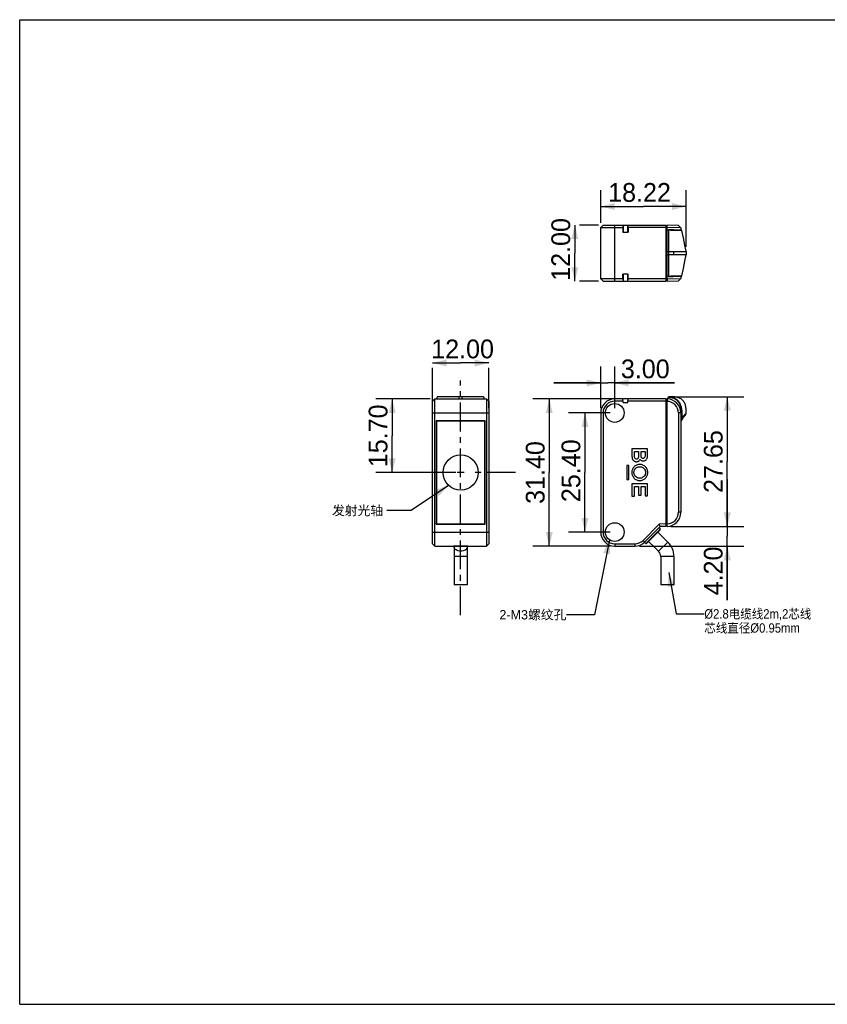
# Model space of a CAD drawing. Header units: millimetres. Extents: x 0 to 297, y 0 to 210.
# Tile 1 of 2: x 0 to 172, y 0 to 210. Entities that reach past the tile are written whole.
import ezdxf

# ---------------------------------------------------------------- set-up
doc = ezdxf.new("R2010")
doc.units = ezdxf.units.MM
doc.header["$LTSCALE"] = 16.335
doc.linetypes.add('CENTER', pattern=[0.6, 0.375, -0.075, 0.075, -0.075])
doc.layers.get('0').update_dxf_attribs({"linetype": 'CONTINUOUS'})
for name, color, linetype in [('02__ASM_ALL_AXES', 7, 'CONTINUOUS'), ('03__ASM_ALL_CURVES', 7, 'CONTINUOUS'), ('06___PRT_ALL_SURFS', 7, 'CONTINUOUS')]:
    doc.layers.add(name, color=color, linetype=linetype)
doc.styles.get("Standard").update_dxf_attribs({"font": 'fzltxhjw.ttf'})
doc.styles.add('TEXTSTYLE_2', font='gdt', dxfattribs={"width": 0.9})
doc.dimstyles.new('DIMSTYLE_1', dxfattribs={"dimtxt": 4, "dimasz": 3, "dimexe": 3.5, "dimexo": 1, "dimgap": 1, "dimtad": 1, "dimzin": 0, "dimdsep": 46, "dimtxsty": 'STANDARD', "dimblk": '_FILLED', "dimblk1": '_FILLED', "dimblk2": '_FILLED', "dimcen": 0.09, "dimazin": 0, "dimtp": 0.01, "dimtm": 0.01, "dimtfac": 1, "dimtofl": 0, "dimtmove": 0, "dimatfit": 3, "dimldrblk": '_FILLED', "dimfxl": 1, "dimtolj": 1, "dimtzin": 0, "dimarcsym": 0})
doc.dimstyles.get("Standard").update_dxf_attribs({"dimtxt": 4, "dimasz": 3, "dimexe": 3.5, "dimexo": 1, "dimtad": 1, "dimzin": 0, "dimdsep": 46, "dimtxsty": 'STANDARD', "dimblk": '_FILLED', "dimblk1": '_FILLED', "dimblk2": '_FILLED', "dimcen": 0.09, "dimazin": 0, "dimtol": 1, "dimtp": 0.01, "dimtm": 0.01, "dimtfac": 1, "dimtofl": 0, "dimtmove": 0, "dimatfit": 3, "dimldrblk": '_FILLED', "dimfxl": 1, "dimtolj": 1, "dimtzin": 0, "dimarcsym": 0})

# ---------------------------------------------------------------- blocks, each defined once
blk = doc.blocks.new('_FILLED')
at = {"color": 0, "linetype": 'ByBlock'}
blk.add_solid([(0, 0), (-1, 0.25), (-1, -0.25)], dxfattribs=at)
blk = doc.blocks.new('*D1')
at = {"color": 2, "linetype": 'Continuous'}
for p, q in [((128.8, 129.12), (109.49, 129.12)), ((112.99, 129.12), (112.99, 113.42)), ((112.99, 97.72), (112.99, 113.42)), ((125.96, 97.72), (109.49, 97.72))]:
    blk.add_line(p, q, dxfattribs=at)
at = {"color": 2, "linetype": 'Continuous', "xscale": 3, "yscale": 3, "zscale": 3}
for p, rotation in [((112.99, 129.12), 90), ((112.99, 97.72), 270)]:
    blk.add_blockref('_FILLED', p, dxfattribs=dict(at, rotation=rotation))
at = {"color": 2, "linetype": 'Continuous', "insert": (107.99, 113.42), "char_height": 4, "width": 14.0358, "attachment_point": 2, "rotation": 90, "line_spacing_factor": 0.9}
blk.add_mtext('31.40', dxfattribs=at)
blk = doc.blocks.new('*D2')
at = {"color": 2, "linetype": 'Continuous'}
for p, q in [((87.58, 129.12), (75.96, 129.12)), ((79.46, 129.12), (79.46, 121.27)), ((79.46, 113.42), (79.46, 121.27)), ((93.08, 113.42), (75.96, 113.42))]:
    blk.add_line(p, q, dxfattribs=at)
at = {"color": 2, "linetype": 'Continuous', "xscale": 3, "yscale": 3, "zscale": 3}
for p, rotation in [((79.46, 129.12), 90), ((79.46, 113.42), 270)]:
    blk.add_blockref('_FILLED', p, dxfattribs=dict(at, rotation=rotation))
at = {"color": 2, "linetype": 'Continuous', "insert": (74.46, 121.24), "char_height": 4, "width": 14.0358, "attachment_point": 2, "rotation": 90, "line_spacing_factor": 0.9}
blk.add_mtext('15.70', dxfattribs=at)
blk = doc.blocks.new('*D3')
at = {"color": 2, "linetype": 'Continuous'}
for p, q in [((125.96, 126.12), (117.11, 126.12)), ((120.61, 126.12), (120.61, 113.42)), ((120.61, 100.72), (120.61, 113.42)), ((125.96, 100.72), (117.11, 100.72))]:
    blk.add_line(p, q, dxfattribs=at)
at = {"color": 2, "linetype": 'Continuous', "xscale": 3, "yscale": 3, "zscale": 3}
for p, rotation in [((120.61, 126.12), 90), ((120.61, 100.72), 270)]:
    blk.add_blockref('_FILLED', p, dxfattribs=dict(at, rotation=rotation))
at = {"color": 2, "linetype": 'Continuous', "insert": (115.61, 113.8), "char_height": 4, "width": 14.681, "attachment_point": 2, "rotation": 90, "line_spacing_factor": 0.9}
blk.add_mtext('25.40', dxfattribs=at)
blk = doc.blocks.new('*D4')
at = {"color": 2, "linetype": 'Continuous'}
for p, q in [((123.96, 127.12), (123.96, 136.03)), ((126.96, 127.12), (126.96, 136.03)), ((123.96, 132.53), (113.96, 132.53)), ((113.96, 132.53), (125.46, 132.53)), ((139.7, 132.53), (125.46, 132.53)), ((126.96, 132.53), (139.7, 132.53))]:
    blk.add_line(p, q, dxfattribs=at)
at = {"color": 2, "linetype": 'Continuous', "xscale": 3, "yscale": 3, "zscale": 3}
blk.add_blockref('_FILLED', (123.96, 132.53), dxfattribs=at)
at = {"color": 2, "linetype": 'Continuous', "xscale": 3, "yscale": 3, "zscale": 3, "rotation": 180}
blk.add_blockref('_FILLED', (126.96, 132.53), dxfattribs=at)
at = {"color": 2, "linetype": 'Continuous', "insert": (128.27, 137.53), "char_height": 4, "width": 11.4265, "attachment_point": 1, "line_spacing_factor": 0.9}
blk.add_mtext('3.00', dxfattribs=at)
blk = doc.blocks.new('*D5')
at = {"color": 2, "linetype": 'Continuous'}
for p, q in [((88.08, 136.78), (94.08, 136.78)), ((100.08, 136.78), (94.08, 136.78)), ((88.08, 127.12), (88.08, 135.78)), ((100.08, 127.12), (100.08, 135.78))]:
    blk.add_line(p, q, dxfattribs=at)
at = {"color": 2, "linetype": 'Continuous', "xscale": 3, "yscale": 3, "zscale": 3, "rotation": 180}
blk.add_blockref('_FILLED', (88.08, 136.78), dxfattribs=at)
at = {"color": 2, "linetype": 'Continuous', "xscale": 3, "yscale": 3, "zscale": 3}
blk.add_blockref('_FILLED', (100.08, 136.78), dxfattribs=at)
at = {"color": 2, "linetype": 'Continuous', "insert": (94.5, 141.78), "char_height": 4, "width": 14.0072, "attachment_point": 2, "line_spacing_factor": 0.9}
blk.add_mtext('12.00', dxfattribs=at)
blk = doc.blocks.new('*D6')
at = {"color": 2, "linetype": 'Continuous'}
for p, q in [((123.96, 166.7), (123.96, 173.66)), ((142.18, 161.54), (142.18, 173.66)), ((123.96, 170.16), (133.07, 170.16)), ((142.18, 170.16), (133.07, 170.16))]:
    blk.add_line(p, q, dxfattribs=at)
at = {"color": 2, "linetype": 'Continuous', "xscale": 3, "yscale": 3, "zscale": 3, "rotation": 180}
blk.add_blockref('_FILLED', (123.96, 170.16), dxfattribs=at)
at = {"color": 2, "linetype": 'Continuous', "xscale": 3, "yscale": 3, "zscale": 3}
blk.add_blockref('_FILLED', (142.18, 170.16), dxfattribs=at)
at = {"color": 2, "linetype": 'Continuous', "insert": (132.25, 175.16), "char_height": 4, "width": 14.0072, "attachment_point": 2, "line_spacing_factor": 0.9}
blk.add_mtext('18.22', dxfattribs=at)
blk = doc.blocks.new('*D7')
at = {"color": 2, "linetype": 'Continuous'}
for p, q in [((118.44, 166.2), (118.44, 160.2)), ((123.46, 166.2), (119.44, 166.2)), ((118.44, 154.2), (118.44, 160.2)), ((123.46, 154.2), (119.44, 154.2))]:
    blk.add_line(p, q, dxfattribs=at)
at = {"color": 2, "linetype": 'Continuous', "xscale": 3, "yscale": 3, "zscale": 3}
for p, rotation in [((118.44, 166.2), 90), ((118.44, 154.2), 270)]:
    blk.add_blockref('_FILLED', p, dxfattribs=dict(at, rotation=rotation))
at = {"color": 2, "linetype": 'Continuous', "insert": (113.44, 161), "char_height": 4, "width": 14.0072, "attachment_point": 2, "rotation": 90, "line_spacing_factor": 0.9}
blk.add_mtext('12.00', dxfattribs=at)
blk = doc.blocks.new('*D8')
at = {"color": 2, "linetype": 'Continuous'}
for p, q in [((139.48, 129.59), (154.47, 129.59)), ((150.97, 129.59), (150.97, 115.76)), ((150.97, 101.92), (150.97, 115.76)), ((138.96, 101.92), (154.47, 101.92))]:
    blk.add_line(p, q, dxfattribs=at)
at = {"color": 2, "linetype": 'Continuous', "xscale": 3, "yscale": 3, "zscale": 3}
for p, rotation in [((150.97, 129.59), 90), ((150.97, 101.92), 270)]:
    blk.add_blockref('_FILLED', p, dxfattribs=dict(at, rotation=rotation))
at = {"color": 2, "linetype": 'Continuous', "insert": (145.97, 115.76), "char_height": 4, "width": 14.6667, "attachment_point": 2, "rotation": 90, "line_spacing_factor": 0.9}
blk.add_mtext('27.65', dxfattribs=at)
blk = doc.blocks.new('*D9')
at = {"color": 2, "linetype": 'Continuous'}
for p, q in [((150.97, 101.92), (150.97, 111.92)), ((150.97, 111.92), (150.97, 99.82)), ((138.96, 101.92), (154.47, 101.92)), ((150.97, 86.23), (150.97, 99.82)), ((132.23, 97.72), (154.47, 97.72)), ((150.97, 97.72), (150.97, 86.23))]:
    blk.add_line(p, q, dxfattribs=at)
at = {"color": 2, "linetype": 'Continuous', "xscale": 3, "yscale": 3, "zscale": 3}
for p, rotation in [((150.97, 101.92), 270), ((150.97, 97.72), 90)]:
    blk.add_blockref('_FILLED', p, dxfattribs=dict(at, rotation=rotation))
at = {"color": 2, "linetype": 'Continuous', "insert": (145.97, 97.63), "char_height": 4, "width": 11.3978, "attachment_point": 3, "rotation": 90, "line_spacing_factor": 0.9}
blk.add_mtext('4.20', dxfattribs=at)

msp = doc.modelspace()

# ---------------------------------------------------------------- linework, layer by layer
at = {"color": 7, "linetype": 'Continuous'}
for p, q in [((0, 0), (0, 210)), ((0, 210), (297, 210)), ((124.459, 166.204), (123.959, 165.704)), ((124.459, 166.204), (137.959, 166.204)), ((126.959, 154.204), (126.959, 166.204)), ((128.744, 166.204), (128.718, 165.704)), ((128.759, 166.204), (128.759, 164.704)), ((129.759, 164.704), (129.759, 166.204)), ((129.801, 165.687), (129.774, 166.204)), ((137.959, 154.204), (137.959, 166.204)), ((138.159, 165.68), (138.159, 166.197)), ((140.56, 166.113), (138.159, 166.197)), ((138.164, 165.68), (138.164, 166.197)), ((141.059, 165.596), (140.56, 166.113)), ((123.959, 154.704), (123.959, 165.704)), ((123.959, 165.704), (128.718, 165.704)), ((128.718, 165.704), (128.718, 164.662)), ((128.718, 164.662), (128.759, 164.704)), ((128.718, 164.662), (129.801, 164.662)), ((128.759, 164.704), (129.759, 164.704)), ((129.801, 164.662), (129.759, 164.704)), ((129.801, 165.687), (129.801, 164.662)), ((137.959, 165.687), (129.801, 165.687)), ((138.161, 165.334), (137.959, 165.334)), ((138.164, 165.68), (138.159, 165.68)), ((138.162, 165.193), (138.159, 165.68)), ((138.159, 155.215), (138.159, 165.193)), ((138.162, 165.193), (138.164, 165.68)), ((141.059, 165.596), (138.164, 165.68)), ((138.298, 165.189), (138.427, 165.186)), ((138.676, 165.08), (138.672, 165.08)), ((141.164, 165.092), (141.015, 165.097)), ((141.115, 165.094), (141.015, 165.097)), ((141.059, 165.596), (141.059, 165.095)), ((141.059, 165.096), (141.081, 165.095)), ((141.081, 165.095), (141.134, 165.093)), ((141.164, 165.092), (141.115, 165.094)), ((141.134, 165.093), (141.197, 165.091)), ((141.155, 165.092), (141.171, 165.092)), ((141.193, 165.091), (141.164, 165.092)), ((141.171, 165.092), (141.197, 165.091)), ((141.197, 165.091), (141.193, 165.091)), ((142.184, 160.544), (141.91, 161.905)), ((138.159, 160.544), (138.476, 160.544)), ((138.159, 159.864), (138.476, 159.864)), ((138.476, 159.864), (138.476, 160.544)), ((138.476, 160.544), (139.463, 160.544)), ((139.463, 159.864), (138.476, 159.864)), ((139.463, 160.544), (142.183, 160.544)), ((139.463, 160.544), (139.463, 159.864)), ((142.183, 159.864), (139.463, 159.864)), ((141.91, 158.503), (142.184, 159.864)), ((142.184, 160.544), (142.184, 159.864)), ((141.597, 156.94), (141.91, 158.503)), ((128.718, 155.746), (128.759, 155.704)), ((129.801, 155.746), (128.718, 155.746)), ((128.718, 154.704), (128.718, 155.746)), ((129.759, 155.704), (128.759, 155.704)), ((128.759, 155.704), (128.759, 154.204)), ((129.801, 155.746), (129.759, 155.704)), ((129.759, 154.204), (129.759, 155.704)), ((129.801, 154.722), (129.801, 155.746)), ((141.292, 155.398), (141.597, 156.94)), ((124.459, 154.204), (123.959, 154.704)), ((128.718, 154.704), (123.959, 154.704)), ((124.459, 154.204), (137.959, 154.204)), ((128.718, 154.704), (128.744, 154.204)), ((129.774, 154.204), (129.801, 154.722)), ((137.959, 154.722), (129.801, 154.722)), ((138.161, 155.074), (137.959, 155.074)), ((138.159, 154.729), (138.162, 155.215)), ((138.159, 154.729), (138.164, 154.729)), ((138.159, 154.729), (138.159, 154.211)), ((138.159, 154.211), (140.56, 154.295)), ((138.164, 154.729), (138.162, 155.215)), ((138.164, 154.729), (141.059, 154.812)), ((138.164, 154.729), (138.164, 154.211)), ((138.298, 155.22), (138.278, 155.219)), ((138.427, 155.222), (138.298, 155.22)), ((138.719, 155.231), (141.145, 155.316)), ((138.719, 155.231), (138.89, 155.237)), ((139.461, 155.257), (139.989, 155.275)), ((139.989, 155.275), (140.485, 155.293)), ((141.059, 154.812), (140.56, 154.295)), ((140.902, 155.307), (140.984, 155.31)), ((141.134, 155.315), (141.059, 155.313)), ((141.059, 155.313), (141.059, 154.812)), ((141.088, 155.314), (141.188, 155.317)), ((141.156, 155.316), (141.134, 155.315)), ((141.145, 155.316), (141.177, 155.317)), ((141.172, 155.317), (141.156, 155.316)), ((141.197, 155.317), (141.172, 155.317)), ((141.188, 155.317), (141.197, 155.317)), ((141.197, 155.317), (141.197, 155.317)), ((141.216, 155.32), (141.227, 155.323)), ((141.292, 155.398), (141.292, 155.398)), ((88.079, 128.623), (88.579, 129.123)), ((88.079, 98.223), (88.079, 128.623)), ((88.579, 97.723), (88.579, 129.123)), ((88.579, 129.123), (99.579, 129.123)), ((93.739, 129.123), (93.739, 129.594)), ((94.418, 129.594), (93.739, 129.594)), ((94.418, 129.123), (94.418, 129.594)), ((99.579, 129.123), (99.579, 97.723)), ((100.079, 128.623), (99.579, 129.123)), ((100.079, 128.623), (100.079, 98.223)), ((126.959, 128.623), (126.959, 129.123)), ((137.959, 129.123), (126.959, 129.123)), ((128.744, 128.623), (126.959, 128.623)), ((128.759, 128.323), (128.718, 129.123)), ((128.759, 128.323), (129.759, 128.323)), ((129.759, 128.323), (129.801, 129.123)), ((137.959, 128.606), (129.774, 128.606)), ((137.959, 101.923), (137.959, 129.123)), ((138.159, 128.253), (137.959, 128.253)), ((138.159, 101.93), (138.159, 129.116)), ((138.159, 129.116), (138.164, 129.116)), ((138.159, 128.599), (138.164, 128.599)), ((138.427, 129.495), (138.161, 129.116)), ((138.164, 129.116), (138.164, 128.599)), ((139.463, 129.559), (138.903, 129.579)), ((88.079, 126.123), (100.079, 126.123)), ((123.959, 126.123), (123.959, 100.723)), ((124.459, 126.123), (123.959, 126.123)), ((124.459, 126.123), (124.459, 100.723)), ((140.56, 126.118), (140.56, 104.929)), ((141.059, 126.118), (140.56, 126.118)), ((141.059, 126.118), (141.059, 104.929)), ((142.179, 126.037), (142.184, 126.042)), ((142.179, 126.037), (142.184, 126.042)), ((142.184, 126.032), (142.184, 126.742)), ((88.86, 124.342), (88.86, 102.505)), ((88.86, 124.342), (88.879, 124.323)), ((88.879, 124.323), (88.879, 102.523)), ((88.929, 124.273), (88.929, 102.573)), ((88.96, 124.442), (88.979, 124.423)), ((99.197, 124.442), (88.96, 124.442)), ((99.179, 124.423), (88.979, 124.423)), ((99.129, 124.373), (89.029, 124.373)), ((99.197, 124.442), (99.179, 124.423)), ((99.229, 102.573), (99.229, 124.273)), ((99.297, 124.342), (99.279, 124.323)), ((99.279, 102.523), (99.279, 124.323)), ((99.297, 102.505), (99.297, 124.342)), ((141.292, 124.929), (141.197, 124.929)), ((130.634, 118.456), (130.634, 116.927)), ((133.955, 118.456), (130.634, 118.456)), ((131.16, 116.96), (131.16, 117.905)), ((131.16, 117.905), (132.046, 117.905)), ((132.046, 117.905), (132.046, 116.993)), ((132.57, 117.111), (132.57, 117.905)), ((132.57, 117.905), (133.43, 117.905)), ((133.43, 117.905), (133.43, 117.025)), ((133.955, 117.007), (133.955, 118.456)), ((129.508, 114.938), (129.508, 111.919)), ((129.985, 114.938), (129.508, 114.938)), ((129.985, 111.919), (129.985, 114.938)), ((129.508, 111.919), (129.985, 111.919)), ((130.634, 110.974), (130.634, 108.398)), ((133.955, 110.974), (130.634, 110.974)), ((131.159, 108.398), (131.159, 110.418)), ((131.159, 110.418), (132.045, 110.418)), ((132.045, 110.418), (132.045, 108.602)), ((132.57, 108.602), (132.57, 110.418)), ((132.57, 110.418), (133.43, 110.418)), ((133.43, 110.418), (133.43, 108.478)), ((133.955, 108.478), (133.955, 110.974)), ((130.634, 108.398), (131.159, 108.398)), ((132.045, 108.602), (132.57, 108.602)), ((133.43, 108.478), (133.955, 108.478)), ((141.059, 104.929), (140.56, 104.929)), ((88.86, 102.505), (88.879, 102.523)), ((88.96, 102.405), (88.979, 102.423)), ((88.96, 102.405), (99.197, 102.405)), ((88.979, 102.423), (99.179, 102.423)), ((89.029, 102.473), (99.129, 102.473)), ((99.197, 102.405), (99.179, 102.423)), ((99.297, 102.505), (99.279, 102.523)), ((132.999, 98.955), (136.467, 102.423)), ((133.353, 98.602), (136.674, 101.923)), ((136.427, 101.657), (136.661, 101.323)), ((137.959, 102.441), (136.467, 102.423)), ((136.675, 101.924), (136.467, 102.423)), ((137.959, 101.923), (136.674, 101.923)), ((138.159, 102.793), (137.959, 102.793)), ((138.164, 102.448), (138.159, 102.448)), ((138.164, 101.93), (138.159, 101.93)), ((138.164, 101.93), (138.164, 102.448)), ((88.079, 100.723), (100.079, 100.723)), ((124.459, 100.723), (123.959, 100.723)), ((132.999, 98.955), (133.353, 98.602)), ((137.588, 99.304), (138.295, 98.597)), ((88.079, 98.223), (88.579, 97.723)), ((88.579, 97.723), (99.579, 97.723)), ((92.554, 97.753), (92.552, 97.723)), ((92.554, 97.753), (95.603, 97.753)), ((92.679, 97.607), (92.679, 89.486)), ((95.479, 97.607), (95.479, 89.486)), ((95.603, 97.753), (95.605, 97.723)), ((100.079, 98.223), (99.579, 97.723)), ((126.959, 98.223), (126.959, 97.723)), ((126.959, 98.223), (131.232, 98.223)), ((126.959, 97.723), (131.232, 97.723)), ((131.232, 98.223), (131.232, 97.723)), ((133.589, 98.251), (133.241, 98.495)), ((135.608, 97.324), (136.315, 96.617)), ((138.295, 98.597), (136.315, 96.617)), ((95.479, 95.486), (92.679, 95.486)), ((139.584, 95.486), (136.784, 95.486)), ((136.784, 95.486), (136.784, 89.486)), ((139.584, 95.486), (139.584, 89.486)), ((95.478, 89.486), (92.679, 89.486)), ((139.584, 89.486), (136.784, 89.486)), ((0, 0), (297, 0))]:
    msp.add_line(p, q, dxfattribs=at)
for points in [[(141.197, 165.091), (141.197, 165.091), (141.197, 165.091), (141.197, 165.091), (141.197, 165.091), (141.196, 165.091), (141.193, 165.091)], [(141.292, 165.01), (141.289, 165.022), (141.273, 165.052), (141.251, 165.073), (141.23, 165.084), (141.218, 165.088), (141.212, 165.089), (141.21, 165.09), (141.208, 165.09), (141.208, 165.09)], [(141.91, 161.905), (141.597, 163.468), (141.292, 165.01)], [(138.89, 155.237), (139.269, 155.25), (139.461, 155.257)], [(140.485, 155.293), (140.648, 155.298), (140.902, 155.307)], [(141.188, 155.317), (141.193, 155.317), (141.196, 155.317), (141.197, 155.317), (141.197, 155.317), (141.197, 155.317), (141.197, 155.317)], [(141.208, 155.318), (141.208, 155.318), (141.209, 155.319), (141.211, 155.319), (141.216, 155.32)], [(141.227, 155.323), (141.248, 155.333), (141.27, 155.353), (141.288, 155.383), (141.292, 155.398)], [(138.476, 129.598), (138.396, 129.477), (138.299, 129.33), (138.222, 129.215), (138.159, 129.121)], [(138.903, 129.579), (138.835, 129.582), (138.75, 129.586), (138.655, 129.59), (138.544, 129.596), (138.478, 129.598)]]:
    msp.add_lwpolyline(points, dxfattribs=at)
for centre in [(126.959, 126.123), (126.959, 100.723)]:
    msp.add_circle(centre, 2, dxfattribs=at)
for centre, radius, start, end in [((138.259, 165.934), 0.3, 180, 250.36679), ((137.601, 133.424), 31.773, 88.05271, 88.51103), ((137.312, 119.824), 45.277, 88.27808, 88.50561), ((141.193, 164.991), 0.1, 64.06887, 88.22566), ((138.259, 154.474), 0.3, 109.63271, 180), ((138.439, 149.001), 6.22, 91.48485, 92.56275), ((137.34, 199.361), 44.053, 271.49847, 271.68634), ((141.193, 155.417), 0.1, 271.77913, 278.24679), ((126.959, 126.123), 3, 90, 180), ((126.959, 126.123), 2.5, 90, 180), ((138.259, 128.853), 0.3, 180, 250.34296), ((138.059, 126.118), 3, 0, 88), ((138.078, 126.118), 2.482, 0, 88), ((145.749, 122.269), 5.192, 133.45197, 137.58794), ((141.684, 126.032), 0.5, 313.49919, 359.99972), ((89.029, 124.273), 0.1, 90, 180), ((99.129, 124.273), 0.1, 0, 90), ((145.239, 122.286), 4.665, 133.49919, 153.62581), ((144.836, 122.51), 4.301, 149.40353, 151.40834), ((138.059, 104.929), 3, 272, 360), ((138.078, 104.929), 2.482, 272, 360), ((89.029, 102.573), 0.1, 180, 270), ((99.129, 102.573), 0.1, 270, 360), ((138.259, 102.194), 0.3, 109.65704, 180), ((126.959, 100.723), 3, 180, 270), ((126.959, 100.723), 2.5, 180, 270), ((131.232, 100.723), 2.5, 270, 315.02881), ((94.78, 97.607), 0.703, 356.5088, 359.99907), ((131.232, 100.723), 3, 270, 315), ((135.184, 95.486), 1.6, 0, 45), ((135.184, 95.486), 4.4, 0, 45)]:
    msp.add_arc(centre, radius, start, end, dxfattribs=at)
for centre, major_axis, start_param, end_param in [((88.96, 124.342), (0.0707, -0.0707), 2.3563468, 3.9268385), ((88.979, 124.323), (0.0707, -0.0707), 8.6395321, 10.2100238), ((99.179, 124.323), (-0.0707, -0.0707), 8.6395321, 10.2100238), ((99.197, 124.342), (0.0707, 0.0707), -0.7852459, 0.7852459), ((88.96, 102.505), (0.0707, 0.0707), 2.3563468, 3.9268385), ((88.979, 102.523), (0.0707, 0.0707), 8.6395321, 10.2100238), ((99.179, 102.523), (-0.0707, 0.0707), 8.6395321, 10.2100238), ((99.197, 102.505), (0.0707, -0.0707), -0.7852459, 0.7852459)]:
    msp.add_ellipse(centre, major_axis=major_axis, ratio=0.9996955, start_param=start_param, end_param=end_param, dxfattribs=at)
for points in [[(138.161, 165.193), (138.207, 165.191), (138.252, 165.19), (138.298, 165.189)], [(89.09, 129.123), (89.093, 129.247), (89.095, 129.371), (89.097, 129.495)], [(99.06, 129.495), (99.062, 129.371), (99.064, 129.247), (99.067, 129.123)], [(132.379, 116.209), (132.428, 116.146), (132.537, 116.04), (132.736, 115.936), (132.97, 115.886), (133.23, 115.897), (133.46, 115.975), (133.674, 116.141), (133.818, 116.348), (133.924, 116.625), (133.955, 116.87), (133.955, 117.007)]]:
    msp.add_open_spline(points, degree=3, dxfattribs=at)
for points, knots in [([(138.492, 165.085), (138.493, 165.099), (138.489, 165.125), (138.475, 165.158), (138.453, 165.18), (138.435, 165.186), (138.427, 165.186)], [0, 0, 0, 0, 0.3145828, 0.5876091, 0.8102592, 1, 1, 1, 1]), ([(138.476, 160.544), (138.476, 160.926), (138.476, 162.439), (138.481, 163.953), (138.492, 165.085)], [0, 0, 0, 0, 0.2521929, 1, 1, 1, 1]), ([(141.199, 165.015), (141.114, 165.018), (140.858, 165.024), (140.335, 165.036), (139.741, 165.05), (139.156, 165.065), (138.838, 165.075), (138.676, 165.08)], [0, 0, 0, 0, 0.101098, 0.3044697, 0.6216479, 0.8072313, 1, 1, 1, 1]), ([(141.015, 165.097), (140.747, 165.106), (140.24, 165.124), (139.6, 165.146), (139.09, 165.164), (138.819, 165.174), (138.681, 165.178)], [0, 0, 0, 0, 0.3445161, 0.6505937, 0.8227017, 1, 1, 1, 1]), ([(141.292, 165.01), (141.292, 165.01), (141.291, 165.01), (141.289, 165.011), (141.283, 165.011), (141.274, 165.012), (141.262, 165.013), (141.245, 165.013), (141.224, 165.014), (141.208, 165.015), (141.199, 165.015)], [0, 0, 0, 0, 0.0051533, 0.0287501, 0.0841504, 0.1784785, 0.3140135, 0.4936793, 0.7209529, 1, 1, 1, 1]), ([(138.492, 155.323), (138.489, 155.694), (138.477, 157.208), (138.475, 158.722), (138.476, 159.864)], [0, 0, 0, 0, 0.2450322, 1, 1, 1, 1]), ([(138.427, 155.222), (138.435, 155.223), (138.453, 155.228), (138.475, 155.25), (138.489, 155.284), (138.493, 155.31), (138.492, 155.323)], [0, 0, 0, 0, 0.1897357, 0.41239, 0.6854215, 1, 1, 1, 1]), ([(138.427, 155.222), (138.5, 155.224), (138.597, 155.227), (138.695, 155.23), (138.719, 155.231)], [0, 0, 0, 0, 0.7505573, 1, 1, 1, 1]), ([(138.637, 155.327), (138.85, 155.334), (139.264, 155.346), (139.849, 155.361), (140.349, 155.373), (140.696, 155.381), (140.909, 155.386), (141.024, 155.389), (141.113, 155.391), (141.181, 155.393), (141.229, 155.394), (141.262, 155.396), (141.281, 155.397), (141.289, 155.397), (141.292, 155.398)], [0, 0, 0, 0, 0.2414134, 0.4679329, 0.661063, 0.8058062, 0.8595877, 0.9023809, 0.9355389, 0.960495, 0.9784743, 0.9905413, 0.9974812, 1, 1, 1, 1]), ([(89.198, 129.591), (89.184, 129.591), (89.156, 129.585), (89.123, 129.562), (89.102, 129.53), (89.097, 129.506), (89.097, 129.495)], [0, 0, 0, 0, 0.2737046, 0.53166, 0.7714614, 1, 1, 1, 1]), ([(93.739, 129.594), (92.974, 129.597), (91.46, 129.6), (89.947, 129.596), (89.198, 129.591)], [0, 0, 0, 0, 0.5051665, 1, 1, 1, 1]), ([(98.959, 129.591), (98.209, 129.596), (96.696, 129.6), (95.182, 129.597), (94.418, 129.594)], [0, 0, 0, 0, 0.4954454, 1, 1, 1, 1]), ([(99.06, 129.495), (99.06, 129.506), (99.055, 129.53), (99.034, 129.562), (99.001, 129.585), (98.973, 129.591), (98.959, 129.591)], [0, 0, 0, 0, 0.2285367, 0.4683404, 0.7262995, 1, 1, 1, 1]), ([(138.427, 129.495), (138.431, 129.5), (138.439, 129.512), (138.45, 129.529), (138.461, 129.544), (138.471, 129.559), (138.479, 129.57), (138.484, 129.577), (138.487, 129.582), (138.489, 129.585), (138.491, 129.588), (138.492, 129.59), (138.493, 129.591), (138.492, 129.591)], [0, 0, 0, 0, 0.1815944, 0.359009, 0.526806, 0.6791662, 0.8099754, 0.8650578, 0.9119081, 0.9495203, 0.9771071, 0.9941031, 1, 1, 1, 1]), ([(138.427, 129.495), (138.49, 129.491), (138.617, 129.482), (138.806, 129.459), (138.994, 129.427), (139.242, 129.372), (139.546, 129.274), (139.888, 129.104), (140.197, 128.878), (140.462, 128.6), (140.677, 128.284), (140.901, 127.826), (141.043, 127.334), (141.129, 126.833), (141.17, 126.454), (141.193, 126.073), (141.198, 125.692), (141.197, 125.31), (141.197, 125.056), (141.197, 124.929)], [0, 0, 0, 0, 0.0312553, 0.0625065, 0.093757, 0.1250085, 0.1874787, 0.2499379, 0.3123954, 0.3748696, 0.4373695, 0.4998848, 0.6247915, 0.6873205, 0.7498524, 0.8123865, 0.8749229, 0.9374614, 1, 1, 1, 1]), ([(138.492, 129.591), (138.49, 129.593), (138.485, 129.596), (138.48, 129.598), (138.478, 129.598)], [0, 0, 0, 0, 0.6630016, 1, 1, 1, 1]), ([(138.492, 129.591), (138.621, 129.582), (138.814, 129.562), (139.067, 129.515), (139.318, 129.454), (139.624, 129.349), (139.968, 129.17), (140.278, 128.936), (140.543, 128.653), (140.76, 128.331), (140.987, 127.866), (141.133, 127.368), (141.221, 126.86), (141.264, 126.476), (141.287, 126.089), (141.293, 125.702), (141.292, 125.316), (141.292, 125.058), (141.292, 124.929)], [0, 0, 0, 0, 0.06249, 0.0937433, 0.1249986, 0.1874782, 0.2499489, 0.312419, 0.3749027, 0.4374068, 0.4999222, 0.6248235, 0.6873475, 0.749874, 0.8124024, 0.8749333, 0.9374666, 1, 1, 1, 1]), ([(142.183, 126.742), (142.182, 126.837), (142.178, 127.068), (142.138, 127.43), (142.049, 127.826), (141.906, 128.205), (141.703, 128.556), (141.438, 128.863), (141.119, 129.114), (140.761, 129.304), (140.377, 129.437), (139.98, 129.519), (139.673, 129.55), (139.501, 129.558), (139.463, 129.56)], [0, 0, 0, 0, 0.0638412, 0.1548841, 0.2459269, 0.3369698, 0.4280127, 0.5190555, 0.6100984, 0.7011413, 0.7921842, 0.883227, 0.9742699, 1, 1, 1, 1]), ([(141.197, 124.929), (141.197, 124.889), (141.186, 124.808), (141.154, 124.734), (141.134, 124.699)], [0, 0, 0, 0, 0.5000478, 1, 1, 1, 1]), ([(141.216, 124.649), (141.217, 124.649), (141.216, 124.649), (141.215, 124.65), (141.213, 124.651), (141.209, 124.654), (141.202, 124.658), (141.192, 124.664), (141.18, 124.672), (141.16, 124.684), (141.145, 124.693), (141.134, 124.699)], [0, 0, 0, 0, 0.0051743, 0.0196786, 0.0434273, 0.0761942, 0.1677896, 0.291426, 0.4424262, 0.6157907, 1, 1, 1, 1]), ([(141.292, 124.929), (141.292, 124.88), (141.28, 124.782), (141.241, 124.691), (141.216, 124.649)], [0, 0, 0, 0, 0.4999603, 1, 1, 1, 1]), ([(141.292, 124.929), (141.34, 125.011), (141.528, 125.306), (141.745, 125.582), (141.916, 125.77)], [0, 0, 0, 0, 0.2731946, 1, 1, 1, 1]), ([(130.634, 116.927), (130.634, 116.759), (130.667, 116.447), (130.833, 116.099), (131.025, 115.906), (131.194, 115.802), (131.353, 115.751), (131.489, 115.73), (131.609, 115.724), (131.739, 115.733), (131.912, 115.772), (132.099, 115.861), (132.269, 116.019), (132.348, 116.145), (132.379, 116.209)], [0, 0, 0, 0, 0.1868695, 0.3438612, 0.4162604, 0.4878118, 0.5615102, 0.6001538, 0.6404205, 0.6948822, 0.7451285, 0.8366727, 0.9210323, 1, 1, 1, 1]), ([(131.609, 116.287), (131.544, 116.287), (131.411, 116.316), (131.259, 116.468), (131.175, 116.693), (131.16, 116.865), (131.16, 116.96)], [0, 0, 0, 0, 0.2154877, 0.4302704, 0.6845548, 1, 1, 1, 1]), ([(132.046, 116.993), (132.046, 116.889), (132.034, 116.706), (131.961, 116.467), (131.809, 116.311), (131.675, 116.287), (131.609, 116.287)], [0, 0, 0, 0, 0.3342515, 0.5860247, 0.7888977, 1, 1, 1, 1]), ([(133.02, 116.429), (132.942, 116.429), (132.792, 116.45), (132.633, 116.618), (132.577, 116.849), (132.57, 117.018), (132.57, 117.111)], [0, 0, 0, 0, 0.2497333, 0.4585816, 0.7001496, 1, 1, 1, 1]), ([(133.43, 117.025), (133.43, 116.942), (133.416, 116.79), (133.339, 116.59), (133.2, 116.456), (133.079, 116.429), (133.02, 116.429)], [0, 0, 0, 0, 0.309659, 0.5629235, 0.7802235, 1, 1, 1, 1]), ([(134.008, 113.428), (134.008, 113.544), (133.985, 113.772), (133.852, 114.202), (133.598, 114.578), (133.257, 114.858), (132.963, 115.018), (132.638, 115.119), (132.294, 115.154), (131.95, 115.119), (131.625, 115.018), (131.332, 114.858), (131.076, 114.647), (130.864, 114.391), (130.705, 114.097), (130.603, 113.772), (130.58, 113.544), (130.58, 113.428)], [0, 0, 0, 0, 0.0645509, 0.1272334, 0.2495898, 0.310834, 0.3725001, 0.4351644, 0.4996879, 0.564222, 0.6268963, 0.6885709, 0.7498219, 0.8110741, 0.872753, 0.9354365, 1, 1, 1, 1]), ([(130.58, 113.428), (130.58, 113.312), (130.603, 113.084), (130.705, 112.759), (130.864, 112.465), (131.076, 112.209), (131.332, 111.998), (131.625, 111.838), (131.95, 111.737), (132.294, 111.703), (132.638, 111.737), (132.963, 111.838), (133.257, 111.998), (133.598, 112.279), (133.852, 112.655), (133.985, 113.084), (134.008, 113.312), (134.008, 113.428)], [0, 0, 0, 0, 0.0645492, 0.1272381, 0.1889186, 0.25017, 0.3114193, 0.3730923, 0.4357658, 0.5002998, 0.5648231, 0.6274866, 0.6891511, 0.7503936, 0.8727507, 0.9354386, 1, 1, 1, 1]), ([(131.057, 113.428), (131.057, 113.512), (131.074, 113.677), (131.17, 113.988), (131.398, 114.327), (131.737, 114.555), (132.048, 114.651), (132.297, 114.676), (132.546, 114.651), (132.856, 114.555), (133.195, 114.327), (133.423, 113.988), (133.519, 113.677), (133.536, 113.512), (133.536, 113.428)], [0, 0, 0, 0, 0.0647126, 0.1275043, 0.249981, 0.3724715, 0.4352824, 0.5000233, 0.5647311, 0.6275182, 0.749984, 0.8724545, 0.9352462, 1, 1, 1, 1]), ([(133.536, 113.428), (133.536, 113.344), (133.519, 113.179), (133.423, 112.869), (133.195, 112.53), (132.856, 112.302), (132.546, 112.205), (132.297, 112.18), (132.048, 112.205), (131.737, 112.302), (131.398, 112.53), (131.17, 112.869), (131.074, 113.179), (131.057, 113.344), (131.057, 113.428)], [0, 0, 0, 0, 0.0646844, 0.1274866, 0.2499697, 0.3724399, 0.4352275, 0.4999353, 0.5646763, 0.6274877, 0.7499826, 0.8724719, 0.9352741, 1, 1, 1, 1]), ([(94.083, 96.617), (93.902, 96.617), (93.553, 96.664), (93.159, 96.842), (92.917, 97.048), (92.784, 97.22), (92.702, 97.409), (92.683, 97.542), (92.683, 97.607)], [0, 0, 0, 0, 0.2870792, 0.5535668, 0.6755019, 0.7893315, 0.8965457, 1, 1, 1, 1]), ([(95.482, 97.564), (95.478, 97.501), (95.452, 97.372), (95.363, 97.191), (95.227, 97.026), (94.986, 96.831), (94.599, 96.662), (94.258, 96.617), (94.083, 96.617)], [0, 0, 0, 0, 0.1034062, 0.211072, 0.3254798, 0.4478228, 0.7141715, 1, 1, 1, 1])]:
    msp.add_open_spline(points, degree=3, knots=knots, dxfattribs=at)
at = {"layer": '02__ASM_ALL_AXES', "color": 2, "linetype": 'CENTER'}
for p, q in [((94.079, 82.993), (94.079, 133.059)), ((90.366, 113.423), (85.454, 113.423)), ((105.776, 113.423), (97.079, 113.423))]:
    msp.add_line(p, q, dxfattribs=at)
at = {"layer": '02__ASM_ALL_AXES', "color": 2, "linetype": 'Continuous'}
msp.add_line((94.821, 113.423), (93.336, 113.423), dxfattribs=at)
at = {"layer": '03__ASM_ALL_CURVES', "color": 40, "linetype": 'Continuous'}
msp.add_circle((94.079, 113.423), 3.75, dxfattribs=at)
at = {"layer": '06___PRT_ALL_SURFS', "color": 7, "linetype": 'Continuous'}
for p, q in [((136.661, 101.323), (133.589, 98.251)), ((136.65, 101.195), (133.717, 98.262)), ((134.194, 98.739), (135.608, 97.324)), ((136.174, 100.718), (137.588, 99.304)), ((92.683, 97.723), (92.683, 97.607)), ((95.483, 97.723), (95.483, 97.607))]:
    msp.add_line(p, q, dxfattribs=at)
for centre, start, end in [((136.579, 101.265), 315, 35), ((133.647, 98.333), 235, 315)]:
    msp.add_arc(centre, 0.1, start, end, dxfattribs=at)

# ---------------------------------------------------------------- texts
at = {"color": 2, "linetype": 'Continuous', "char_height": 2, "attachment_point": 3, "line_spacing_factor": 0.9}
for s, insert, width in [('{\\fSimSun|b0|i0|c134|p2;发射光轴}', (77.55, 106.315), 13.98414), ('2-M3螺纹孔', (116.638, 84.087), 23.1828)]:
    msp.add_mtext(s, dxfattribs=dict(at, insert=insert, width=width))
at = {"color": 2, "linetype": 'Continuous', "insert": (146.065, 84.267), "char_height": 2, "width": 40.47849, "attachment_point": 1, "line_spacing_factor": 0.9, "style": 'TEXTSTYLE_2'}
msp.add_mtext('{\\fgdt|b0|i0|c134|p0;%%C\\fFZLanTingHeiS-EL-GB|b0|i0|c0|p0;2.8\\fSimSun|b0|i0|c134|p2;电缆线\\fFZLanTingHeiS-EL-GB|b0|i0|c0|p0;2m,2\\fSimSun|b0|i0|c134|p2;芯线\\P芯线直径\\fgdt|b0|i0|c134|p0;%%C\\fFZLanTingHeiS-EL-GB|b0|i0|c0|p0;0.95mm}', dxfattribs=at)

# ---------------------------------------------------------------- dimensions: what is measured, and where the dimension line sits
at = {"color": 2, "linetype": 'Continuous'}
for base, p1, p2, picture, middle in [((142.1835, 170.16), (123.9595, 174.66), (142.1835, 160.5442), '*D6', (132.1717, 170.16)), ((100.079, 136.778), (88.079, 126.123), (100.079, 126.123), '*D5', (94.438, 136.778)), ((126.959, 132.528), (123.959, 126.123), (126.959, 126.123), '*D4', (133.937, 132.528))]:
    dim = msp.add_linear_dim(base=base, p1=p1, p2=p2, dimstyle='DIMSTYLE_1', dxfattribs=at)
    dim.commit()
    dim.dimension.update_dxf_attribs({"geometry": picture, "text_midpoint": middle, "dimtype": 160})
for base, p1, p2, angle, picture, middle in [((118.442, 154.204), (124.459, 166.204), (124.459, 154.204), 270, '*D7', (118.442, 160.93)), ((79.457, 113.423), (88.579, 129.123), (94.079, 113.423), 270, '*D2', (79.457, 121.181)), ((112.991, 97.723), (129.801, 129.123), (126.959, 97.723), 270, '*D1', (112.991, 113.377)), ((150.974, 129.594), (137.959, 101.923), (138.476, 129.594), 90, '*D8', (150.974, 115.719)), ((120.607, 100.723), (126.959, 126.123), (126.959, 100.723), 270, '*D3', (120.607, 113.741)), ((150.974, 101.923), (131.232, 97.723), (137.959, 101.923), 90, '*D9', (150.974, 91.826))]:
    dim = msp.add_linear_dim(base=base, p1=p1, p2=p2, angle=angle, dimstyle='DIMSTYLE_1', dxfattribs=at)
    dim.commit()
    dim.dimension.update_dxf_attribs({"geometry": picture, "text_midpoint": middle, "dimtype": 160})

# ---------------------------------------------------------------- leaders
at = {"color": 2, "linetype": 'Continuous', "annotation_type": 0, "has_hookline": 1, "hookline_direction": 1}
for points, text_width in [([(91.499, 110.681), (83.55, 105.315), (78.335, 105.306)], 11.073), ([(125.826, 99.075), (122.638, 83.087), (116.638, 83.087)], 17.03), ([(138.491, 92.094), (140.065, 83.267), (146.065, 83.267)], 25.462)]:
    msp.add_leader(points, dimstyle='STANDARD', override={"dimtad": 0}, dxfattribs=dict(at, text_width=text_width))

doc.saveas('drawing.dxf')
